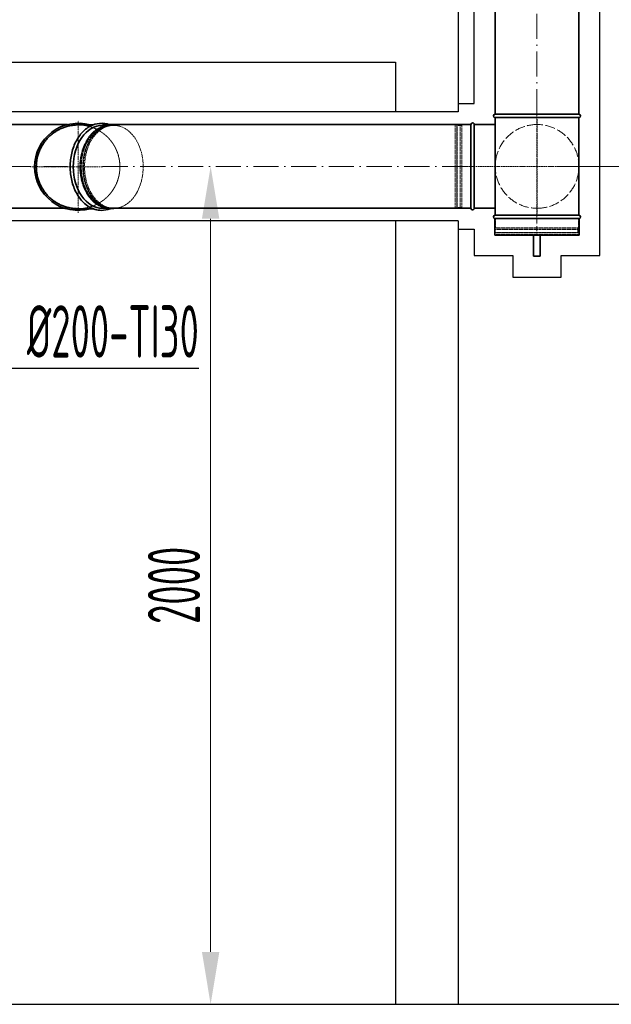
# Model space of a CAD drawing. Header units: millimetres. Extents: x 8221 to 89444, y -105166 to -5578.
# Tile 75 of 118: x 12819 to 14233, y -20774 to -18422. Entities that reach past the tile are written whole.
import ezdxf

# ---------------------------------------------------------------- set-up
doc = ezdxf.new("R2010")
doc.units = ezdxf.units.MM
for name, pattern in [('ACAD_ISO02W100', [15, 12, -3]), ('ACAD_ISO10W100', [18, 12, -3, 0, -3]), ('phl_thick', [0])]:
    doc.linetypes.add(name, pattern=pattern)
for name, color, linetype, lineweight in [('UT_KOTY - DIMENZE', 7, 'Continuous', 5), ('VZT_0D EHA (VÝFUK)', 14, 'Continuous', 35), ('VZT_13 EHA (VÝFUK) - OBRYS', 14, 'Continuous', 35), ('VZT_14 EHA (VÝFUK) - OSA', 14, 'ACAD_ISO10W100', 5), ('VZT_16 EHA (VÝFUK) - SKRYTÉ', 14, 'ACAD_ISO02W100', 5), ('VZT_60_KOTY - DIMENZE', 7, 'Continuous', 5)]:
    doc.layers.add(name, color=color, linetype=linetype, lineweight=lineweight)
doc.layers.add('VZT_15 EHA (VÝFUK) - NETISK', color=8, linetype='ACAD_ISO02W100', lineweight=5, plot=False)
doc.layers.add('VZT_IZOLACE - TEPELNÁ', color=6, linetype='IZOLACE TEPELNA')
doc.styles.add('EVORA_125', font='isocp.shx', dxfattribs={"width": 0.6, "height": 125})
doc.styles.add('ISOCP 2.5', font='isocp.shx', dxfattribs={"width": 0.6, "height": 2.5})
doc.styles.get("Standard").update_dxf_attribs({"font": 'arial.ttf'})
doc.linetypes.add('IZOLACE TEPELNA', pattern='A,12.7,-1.5,["T",Standard,S=2.54,R=0,X=0,Y=-1.27],-3', length=17.2)

msp = doc.modelspace()

# ---------------------------------------------------------------- linework, layer by layer
at = {"color": 8}
for p, q in [((13866.9, -18373.6), (13866.9, -18642.5)), ((11762.9, -18523.6), (13716.9, -18523.6)), ((13716.9, -18523.6), (13716.9, -18642.5)), ((13716.9, -18902.5), (13716.9, -20773.6)), ((13866.9, -18902.5), (13866.9, -20773.6)), ((9103.1, -20773.6), (17863.1, -20773.6))]:
    msp.add_line(p, q, dxfattribs=at)
at = {"layer": 'UT_KOTY - DIMENZE'}
for p, q in [((13319.9, -18772.5), (13337.7, -18772.5)), ((14105.1, -18772.5), (14844.4, -18772.5)), ((13275.2, -20648.6), (13275.2, -18897.5)), ((13325.2, -20773.6), (13337.7, -20773.6))]:
    msp.add_line(p, q, dxfattribs=at)
for points in [[(13254.4, -18897.5), (13296, -18897.5), (13275.2, -18772.5)], [(13254.4, -20648.6), (13296, -20648.6), (13275.2, -20773.6)]]:
    msp.add_solid(points, dxfattribs=at)
at = {"layer": 'VZT_0D EHA (VÝFUK)'}
for p, q in [((14046.9, -18937), (14046.9, -18987)), ((14062.9, -18987), (14062.9, -18937)), ((14046.9, -18987), (14062.9, -18987))]:
    msp.add_line(p, q, dxfattribs=at)
at = {"layer": 'VZT_13 EHA (VÝFUK) - OBRYS'}
for p, q in [((13954.9, -18648), (14154.9, -18648)), ((14154.9, -18656), (13954.9, -18656)), ((13954.9, -18656), (13954.9, -18672.5)), ((14154.9, -18656), (14154.9, -18889)), ((12993.7, -18673.5), (12958.7, -18673.5)), ((13897.1, -18672.5), (13897.1, -18872.5)), ((13905.1, -18672.5), (13954.9, -18672.5)), ((13954.9, -18872.5), (13954.9, -18672.5)), ((13905.1, -18772.4), (13905.1, -18872.5)), ((12958.7, -18873.5), (12993.7, -18873.5)), ((13905.1, -18872.5), (13954.9, -18872.5)), ((13954.9, -18872.5), (13954.9, -18889)), ((14155.9, -18897), (13953.9, -18897)), ((13953.9, -18897), (13953.9, -18937)), ((13954.9, -18889), (14154.9, -18889)), ((14154.9, -18897), (13954.9, -18897)), ((14155.9, -18897), (14155.9, -18937)), ((14155.9, -18937), (13953.9, -18937))]:
    msp.add_line(p, q, dxfattribs=at)
for points in [[(13954.9, -16627.7), (13954.9, -18648)], [(14154.9, -16627.7), (14154.9, -18648)], [(12933.6, -18672.5), (12695.9, -18672.5)], [(13897.1, -18672.5), (13017.1, -18672.5)], [(12933.6, -18872.5), (12695.9, -18872.5)], [(13897.1, -18872.5), (13017.1, -18872.5)]]:
    msp.add_lwpolyline(points, dxfattribs=at)
for centre, radius, start, end in [((12958.6, -18773.5), 104, 74.0576, 180), ((13901.1, -18672.5), 4, 4.5812, 180), ((13954.9, -18652), 4, 90, 270), ((14154.9, -18652), 4, 270, 90), ((12958.6, -18773.5), 104, 180, 285.9424), ((13901.1, -18872.5), 4, 180, 0), ((13954.9, -18893), 4, 90, 270), ((14154.9, -18893), 4, 270, 90)]:
    msp.add_arc(centre, radius, start, end, dxfattribs=at)
at = {"layer": 'VZT_13 EHA (VÝFUK) - OBRYS', "extrusion": (0, 0, -1)}
for major_axis, start_param, end_param in [((0, 99), -1.570796, 0), ((0, -99), 0, 1.570796)]:
    msp.add_ellipse((13017.1, -18773.5), major_axis=major_axis, ratio=0.707107, start_param=start_param, end_param=end_param, dxfattribs=at)
at = {"layer": 'VZT_13 EHA (VÝFUK) - OBRYS'}
for points, knots in [([(13034.9, -18673.5), (13034.5, -18673.3), (13034, -18673.2), (13026, -18670.2), (13018, -18669), (13002.2, -18670.3), (12994.4, -18672.6), (12979.8, -18680.5), (12972.9, -18686.2), (12960.6, -18700.2), (12955.3, -18708.6), (12946.8, -18727.4), (12943.7, -18737.8), (12939.9, -18759.4), (12939.2, -18770.6), (12940.5, -18792.8), (12942.4, -18803.8), (12948.6, -18824.3), (12952.9, -18833.8), (12963.5, -18850.6), (12969.8, -18857.8), (12983.7, -18869.1), (12991.3, -18873.1), (13004.2, -18876.8), (13009.3, -18877.5), (13014.3, -18877.5)], [2.868023, 2.868023, 2.868023, 2.868023, 2.885391, 2.885391, 3.197704, 3.197704, 3.506297, 3.506297, 3.821613, 3.821613, 4.143743, 4.143743, 4.468055, 4.468055, 4.79253, 4.79253, 5.116967, 5.116967, 5.441453, 5.441453, 5.765127, 5.765127, 6.084374, 6.084374, 6.283185, 6.283185, 6.283185, 6.283185]), ([(12958.6, -18673.5), (12957.1, -18673.5), (12955.6, -18673.5), (12952.4, -18673.7), (12950.8, -18673.8), (12947.5, -18674.1), (12945.8, -18674.3), (12942.5, -18674.8), (12940.8, -18675.1), (12937.5, -18675.7), (12935.9, -18676.1), (12932.7, -18676.9), (12931, -18677.4), (12927.9, -18678.3), (12926.3, -18678.9), (12923.3, -18679.9), (12921.8, -18680.5), (12919, -18681.7), (12917.5, -18682.3), (12914.6, -18683.7), (12913.2, -18684.4), (12910.3, -18686), (12908.8, -18686.8), (12905.9, -18688.5), (12904.5, -18689.4), (12901.7, -18691.3), (12900.3, -18692.2), (12897.7, -18694.2), (12896.3, -18695.3), (12893.8, -18697.4), (12892.6, -18698.4), (12890.2, -18700.6), (12889.1, -18701.7), (12886.9, -18703.9), (12885.8, -18705), (12883.6, -18707.4), (12882.6, -18708.6), (12880.5, -18711.2), (12879.4, -18712.5), (12877.4, -18715.2), (12876.5, -18716.5), (12874.6, -18719.3), (12873.7, -18720.8), (12872, -18723.6), (12871.2, -18725.1), (12869.6, -18728), (12868.9, -18729.5), (12867.5, -18732.4), (12866.9, -18733.8), (12865.7, -18736.6), (12865.1, -18738.1), (12864, -18741.1), (12863.5, -18742.7), (12862.6, -18745.8), (12862.1, -18747.4), (12861.3, -18750.7), (12860.9, -18752.3), (12860.3, -18755.6), (12860, -18757.3), (12859.5, -18760.6), (12859.3, -18762.3), (12859, -18765.5), (12858.9, -18767.2), (12858.7, -18770.4), (12858.7, -18771.9), (12858.7, -18773.5), (12858.7, -18775), (12858.7, -18776.6), (12858.9, -18779.8), (12859, -18781.4), (12859.3, -18784.7), (12859.5, -18786.4), (12860, -18789.7), (12860.3, -18791.3), (12860.9, -18794.6), (12861.3, -18796.3), (12862.1, -18799.5), (12862.6, -18801.1), (12863.5, -18804.3), (12864, -18805.8), (12865.1, -18808.9), (12865.7, -18810.3), (12866.9, -18813.2), (12867.5, -18814.6), (12868.9, -18817.5), (12869.6, -18819), (12871.2, -18821.9), (12872, -18823.3), (12873.7, -18826.2), (12874.6, -18827.6), (12876.5, -18830.4), (12877.4, -18831.8), (12879.4, -18834.5), (12880.5, -18835.8), (12882.6, -18838.4), (12883.6, -18839.6), (12885.8, -18842), (12886.9, -18843.1), (12889.1, -18845.3), (12890.2, -18846.4), (12892.6, -18848.5), (12893.8, -18849.6), (12896.3, -18851.7), (12897.7, -18852.7), (12900.3, -18854.7), (12901.7, -18855.7), (12904.5, -18857.6), (12905.9, -18858.5), (12908.8, -18860.2), (12910.3, -18861), (12913.2, -18862.5), (12914.6, -18863.3), (12917.5, -18864.6), (12919, -18865.3), (12921.8, -18866.5), (12923.3, -18867), (12926.3, -18868.1), (12927.9, -18868.6), (12931, -18869.6), (12932.7, -18870), (12935.9, -18870.9), (12937.5, -18871.2), (12940.8, -18871.9), (12942.5, -18872.2), (12945.8, -18872.7), (12947.5, -18872.9), (12950.8, -18873.2), (12952.4, -18873.3), (12955.6, -18873.4), (12957.1, -18873.5), (12958.6, -18873.5)], [-148.058014, -148.058014, -148.058014, -148.058014, -143.505913, -143.505913, -138.87378, -138.87378, -134.241647, -134.241647, -129.609514, -129.609514, -124.977381, -124.977381, -120.345248, -120.345248, -115.713115, -115.713115, -111.080982, -111.080982, -106.451331, -106.451331, -101.82168, -101.82168, -97.192029, -97.192029, -92.562378, -92.562378, -87.932727, -87.932727, -83.303076, -83.303076, -78.673425, -78.673425, -74.043774, -74.043774, -69.415617, -69.415617, -64.787461, -64.787461, -60.159305, -60.159305, -55.531148, -55.531148, -50.902992, -50.902992, -46.274836, -46.274836, -41.646679, -41.646679, -37.018523, -37.018523, -32.391208, -32.391208, -27.763892, -27.763892, -23.136577, -23.136577, -18.509262, -18.509262, -13.881946, -13.881946, -9.254631, -9.254631, -4.627315, -4.627315, 0, 0, 0, 4.627315, 4.627315, 9.254631, 9.254631, 13.881946, 13.881946, 18.509262, 18.509262, 23.136577, 23.136577, 27.763892, 27.763892, 32.391208, 32.391208, 37.018523, 37.018523, 41.646679, 41.646679, 46.274836, 46.274836, 50.902992, 50.902992, 55.531148, 55.531148, 60.159305, 60.159305, 64.787461, 64.787461, 69.415617, 69.415617, 74.043774, 74.043774, 78.673425, 78.673425, 83.303076, 83.303076, 87.932727, 87.932727, 92.562378, 92.562378, 97.192029, 97.192029, 101.82168, 101.82168, 106.451331, 106.451331, 111.080982, 111.080982, 115.713115, 115.713115, 120.345248, 120.345248, 124.977381, 124.977381, 129.609514, 129.609514, 134.241647, 134.241647, 138.87378, 138.87378, 143.505913, 143.505913, 148.058014, 148.058014, 148.058014, 148.058014]), ([(13905.1, -18672.2), (13905.1, -18672.2), (13905.1, -18674.4), (13905.1, -18683.3), (13905.1, -18690.3), (13905.1, -18708.1), (13905.1, -18718.8), (13905.1, -18742.5), (13905.1, -18755.3), (13905.1, -18769.7), (13905.1, -18771.1), (13905.1, -18772.4)], [315.294186, 315.294186, 315.294186, 315.294186, 351.735982, 351.735982, 390.710875, 390.710875, 429.832624, 429.832624, 468.991563, 468.991563, 473.053633, 473.053633, 473.053633, 473.053633])]:
    msp.add_open_spline(points, degree=3, knots=knots, dxfattribs=at)
for points in [[(12958.7, -18673.5), (12958.7, -18673.5), (12958.7, -18673.5), (12958.6, -18673.5)], [(12958.6, -18873.5), (12958.7, -18873.5), (12958.7, -18873.5), (12958.7, -18873.5)], [(13014.3, -18877.5), (13021.3, -18877.5), (13028.2, -18876.1), (13034.9, -18873.5)]]:
    msp.add_open_spline(points, degree=3, dxfattribs=at)
at = {"layer": 'VZT_14 EHA (VÝFUK) - OSA', "ltscale": 0.3}
for p, q in [((14054.9, -18648), (14054.9, -18897)), ((14055.1, -18660), (14055.1, -18772.5)), ((14055.1, -18772.5), (13855.1, -18772.5)), ((14055.1, -18772.5), (14055.1, -18885)), ((14167.6, -18772.5), (14055.1, -18772.5))]:
    msp.add_line(p, q, dxfattribs=at)
at = {"layer": 'VZT_14 EHA (VÝFUK) - OSA', "ltscale": 5}
for points in [[(14054.9, -18648), (14054.9, -16627.7)], [(12695.9, -18772.5), (12933.6, -18772.5)], [(13017.1, -18772.5), (13897.1, -18772.5)]]:
    msp.add_lwpolyline(points, dxfattribs=at)
at = {"layer": 'VZT_14 EHA (VÝFUK) - OSA', "ltscale": 0.3}
for points in [[(12958.6, -18883.5), (12958.6, -18663.5)], [(13017.1, -18773.5), (12844.6, -18773.5)]]:
    msp.add_lwpolyline(points, dxfattribs=at)
at = {"layer": 'VZT_14 EHA (VÝFUK) - OSA'}
msp.add_lwpolyline([(14054.9, -18897), (14054.9, -18937)], dxfattribs=at)
at = {"layer": 'VZT_15 EHA (VÝFUK) - NETISK', "ltscale": 0.4}
for p, q in [((13025.2, -18674.5), (13017.1, -18674.5)), ((13035.5, -18673.5), (13035.2, -18673.5)), ((13040.8, -18673.5), (13040.5, -18673.5)), ((13044, -18674.5), (13041.2, -18674.5)), ((13859.1, -18673.5), (13859.1, -18871.5)), ((13863.1, -18673.5), (13859.1, -18673.5)), ((13863.1, -18673.5), (13863.1, -18871.5)), ((13863.6, -18674.5), (13863.1, -18674.5)), ((13863.6, -18672.5), (13863.6, -18872.5)), ((13864.1, -18672.5), (13863.6, -18672.5)), ((13864.1, -18672.5), (13864.1, -18872.5)), ((13871.1, -18674.5), (13864.1, -18674.5)), ((13871.1, -18672.5), (13871.1, -18872.5)), ((13871.6, -18672.5), (13871.1, -18672.5)), ((13871.6, -18672.5), (13871.6, -18872.5)), ((13875.1, -18674.5), (13871.6, -18674.5)), ((13875.1, -18673.5), (13875.1, -18871.5)), ((13897.1, -18673.5), (13875.1, -18673.5)), ((13025.2, -18872.5), (13017.1, -18872.5)), ((13035.5, -18873.5), (13035.2, -18873.5)), ((13040.8, -18873.5), (13040.5, -18873.5)), ((13044, -18872.5), (13041.2, -18872.5)), ((13863.1, -18871.5), (13859.1, -18871.5)), ((13863.6, -18870.5), (13863.1, -18870.5)), ((13864.1, -18872.5), (13863.6, -18872.5)), ((13871.1, -18870.5), (13864.1, -18870.5)), ((13871.6, -18872.5), (13871.1, -18872.5)), ((13875.1, -18870.5), (13871.6, -18870.5)), ((13897.1, -18871.5), (13875.1, -18871.5)), ((13955.9, -18897), (13955.9, -18919)), ((14153.9, -18897), (14153.9, -18919)), ((14154.9, -18922.5), (13954.9, -18922.5)), ((14154.9, -18923), (13954.9, -18923)), ((14153.9, -18919), (13955.9, -18919)), ((14152.9, -18919), (14152.9, -18922.5)), ((14152.9, -18923), (14152.9, -18930)), ((14154.9, -18922.5), (14154.9, -18923)), ((14154.9, -18930), (13954.9, -18930)), ((14154.9, -18930.5), (13954.9, -18930.5)), ((14153.9, -18931), (13955.9, -18931)), ((14153.9, -18935), (13955.9, -18935))]:
    msp.add_line(p, q, dxfattribs=at)
at = {"layer": 'VZT_15 EHA (VÝFUK) - NETISK', "ltscale": 0.4, "extrusion": (0, 0, -1)}
for centre, major_axis, start_param, end_param in [((13040.8, -18773.5), (0, 100), -1.570796, 0.246087), ((13032.7, -18773.5), (0, 99), -1.570796, -0.272854), ((13032.7, -18773.5), (0, 98), -1.570796, -0.593665), ((13035.2, -18773.5), (0, 100), -1.570796, 0), ((13035.5, -18773.5), (0, 100), -1.570796, 0.035007), ((13035.5, -18773.5), (0, 98), -1.570796, -0.255692), ((13040.5, -18773.5), (0, 100), -1.570796, 0), ((13041.2, -18773.5), (0, 99), -1.570796, 0), ((13044, -18773.5), (0, -99), 1.570796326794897, 7.853981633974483), ((13032.7, -18773.5), (0, -99), 0.272854, 1.570796), ((13032.7, -18773.5), (0, 98), -2.547928, -1.570796), ((13035.2, -18773.5), (0, -100), 0, 1.570796), ((13035.5, -18773.5), (0, -100), -0.035007, 1.570796), ((13035.5, -18773.5), (0, -98), 0.255692, 1.570796), ((13040.5, -18773.5), (0, -100), 0, 1.570796), ((13040.8, -18773.5), (0, -100), -0.246087, 1.570796), ((13041.2, -18773.5), (0, -99), 0, 1.570796)]:
    msp.add_ellipse(centre, major_axis=major_axis, ratio=0.707107, start_param=start_param, end_param=end_param, dxfattribs=at)
at = {"layer": 'VZT_16 EHA (VÝFUK) - SKRYTÉ', "ltscale": 2}
for start, end in [(90, 270), (270, 90)]:
    msp.add_arc((14055.1, -18772.5), 100, start, end, dxfattribs=at)
at = {"layer": 'VZT_16 EHA (VÝFUK) - SKRYTÉ', "ltscale": 0.1}
msp.add_open_spline([(12958.5, -18673.5), (12960, -18673.5), (12961.6, -18673.5), (12964.7, -18673.7), (12966.4, -18673.8), (12969.6, -18674.1), (12971.3, -18674.3), (12974.6, -18674.8), (12976.3, -18675.1), (12979.6, -18675.7), (12981.2, -18676.1), (12984.5, -18676.9), (12986.1, -18677.4), (12989.2, -18678.3), (12990.8, -18678.9), (12993.8, -18679.9), (12995.3, -18680.5), (12998.1, -18681.7), (12999.6, -18682.3), (13002.5, -18683.7), (13003.9, -18684.4), (13006.9, -18686), (13008.3, -18686.8), (13011.2, -18688.5), (13012.6, -18689.4), (13015.4, -18691.3), (13016.8, -18692.2), (13019.5, -18694.2), (13020.8, -18695.3), (13023.3, -18697.4), (13024.6, -18698.4), (13026.9, -18700.6), (13028.1, -18701.7), (13030.3, -18703.9), (13031.3, -18705), (13033.5, -18707.4), (13034.6, -18708.6), (13036.7, -18711.2), (13037.7, -18712.5), (13039.7, -18715.2), (13040.7, -18716.5), (13042.5, -18719.3), (13043.4, -18720.8), (13045.2, -18723.6), (13046, -18725.1), (13047.5, -18728), (13048.2, -18729.5), (13049.6, -18732.4), (13050.3, -18733.8), (13051.4, -18736.6), (13052, -18738.1), (13053.1, -18741.1), (13053.6, -18742.7), (13054.6, -18745.8), (13055, -18747.4), (13055.8, -18750.7), (13056.2, -18752.3), (13056.9, -18755.6), (13057.1, -18757.3), (13057.6, -18760.6), (13057.8, -18762.3), (13058.2, -18765.5), (13058.3, -18767.2), (13058.4, -18770.4), (13058.5, -18771.9), (13058.5, -18773.5), (13058.5, -18775), (13058.4, -18776.6), (13058.3, -18779.8), (13058.2, -18781.4), (13057.8, -18784.7), (13057.6, -18786.4), (13057.1, -18789.7), (13056.9, -18791.3), (13056.2, -18794.6), (13055.8, -18796.3), (13055, -18799.5), (13054.6, -18801.1), (13053.6, -18804.3), (13053.1, -18805.8), (13052, -18808.9), (13051.4, -18810.3), (13050.3, -18813.2), (13049.6, -18814.6), (13048.2, -18817.5), (13047.5, -18819), (13046, -18821.9), (13045.2, -18823.3), (13043.4, -18826.2), (13042.5, -18827.6), (13040.7, -18830.4), (13039.7, -18831.8), (13037.7, -18834.5), (13036.7, -18835.8), (13034.6, -18838.4), (13033.5, -18839.6), (13031.3, -18842), (13030.3, -18843.1), (13028.1, -18845.3), (13026.9, -18846.4), (13024.6, -18848.5), (13023.3, -18849.6), (13020.8, -18851.7), (13019.5, -18852.7), (13016.8, -18854.7), (13015.4, -18855.7), (13012.6, -18857.6), (13011.2, -18858.5), (13008.3, -18860.2), (13006.9, -18861), (13003.9, -18862.5), (13002.5, -18863.3), (12999.6, -18864.6), (12998.1, -18865.3), (12995.3, -18866.5), (12993.8, -18867), (12990.8, -18868.1), (12989.2, -18868.6), (12986.1, -18869.6), (12984.5, -18870), (12981.2, -18870.9), (12979.6, -18871.2), (12976.3, -18871.9), (12974.6, -18872.2), (12971.3, -18872.7), (12969.6, -18872.9), (12966.4, -18873.2), (12964.7, -18873.3), (12961.6, -18873.4), (12960, -18873.5), (12958.5, -18873.5)], degree=3, knots=[-148.058014, -148.058014, -148.058014, -148.058014, -143.505913, -143.505913, -138.87378, -138.87378, -134.241647, -134.241647, -129.609514, -129.609514, -124.977381, -124.977381, -120.345248, -120.345248, -115.713115, -115.713115, -111.080982, -111.080982, -106.451331, -106.451331, -101.82168, -101.82168, -97.192029, -97.192029, -92.562378, -92.562378, -87.932727, -87.932727, -83.303076, -83.303076, -78.673425, -78.673425, -74.043774, -74.043774, -69.415617, -69.415617, -64.787461, -64.787461, -60.159305, -60.159305, -55.531148, -55.531148, -50.902992, -50.902992, -46.274836, -46.274836, -41.646679, -41.646679, -37.018523, -37.018523, -32.391208, -32.391208, -27.763892, -27.763892, -23.136577, -23.136577, -18.509262, -18.509262, -13.881946, -13.881946, -9.254631, -9.254631, -4.627315, -4.627315, 0, 0, 0, 4.627315, 4.627315, 9.254631, 9.254631, 13.881946, 13.881946, 18.509262, 18.509262, 23.136577, 23.136577, 27.763892, 27.763892, 32.391208, 32.391208, 37.018523, 37.018523, 41.646679, 41.646679, 46.274836, 46.274836, 50.902992, 50.902992, 55.531148, 55.531148, 60.159305, 60.159305, 64.787461, 64.787461, 69.415617, 69.415617, 74.043774, 74.043774, 78.673425, 78.673425, 83.303076, 83.303076, 87.932727, 87.932727, 92.562378, 92.562378, 97.192029, 97.192029, 101.82168, 101.82168, 106.451331, 106.451331, 111.080982, 111.080982, 115.713115, 115.713115, 120.345248, 120.345248, 124.977381, 124.977381, 129.609514, 129.609514, 134.241647, 134.241647, 138.87378, 138.87378, 143.505913, 143.505913, 148.058014, 148.058014, 148.058014, 148.058014], dxfattribs=at)
at = {"layer": 'VZT_60_KOTY - DIMENZE', "linetype": 'ByBlock', "lineweight": -2}
msp.add_lwpolyline([(12754.5, -19254.1), (13247.1, -19254.1)], dxfattribs=at)
at = {"layer": 'VZT_IZOLACE - TEPELNÁ', "ltscale": 0.5}
for p, q in [((13904.9, -18622.5), (13904.9, -17099)), ((14204.9, -18985), (14204.9, -17348.3)), ((13866.9, -18622.5), (13904.9, -18622.5)), ((13866.9, -18642.5), (12674.5, -18642.5)), ((13866.9, -18902.5), (12784.5, -18902.5)), ((13866.9, -18922.5), (13904.9, -18922.5)), ((13904.9, -18922.5), (13904.9, -18935)), ((13904.9, -18935), (13904.9, -18985)), ((13904.9, -18985), (13996.9, -18985)), ((13996.9, -18985), (13996.9, -18987)), ((13996.9, -18987), (13996.9, -19037)), ((14112.9, -19037), (14112.9, -18985)), ((14112.9, -18985), (14204.9, -18985)), ((13996.9, -19037), (14062.9, -19037)), ((14062.9, -19037), (14112.9, -19037))]:
    msp.add_line(p, q, dxfattribs=at)

# ---------------------------------------------------------------- texts
at = {"layer": 'UT_KOTY - DIMENZE', "insert": (13187.7, -19773), "char_height": 125, "attachment_point": 5, "rotation": 90, "style": 'ISOCP 2.5'}
msp.add_mtext('2000', dxfattribs=at)
at = {"layer": 'VZT_60_KOTY - DIMENZE', "linetype": 'phl_thick', "insert": (13247.1, -19104.1), "char_height": 125, "attachment_point": 3, "style": 'EVORA_125'}
msp.add_mtext('%%C200-TI30', dxfattribs=at)

doc.saveas('drawing.dxf')
